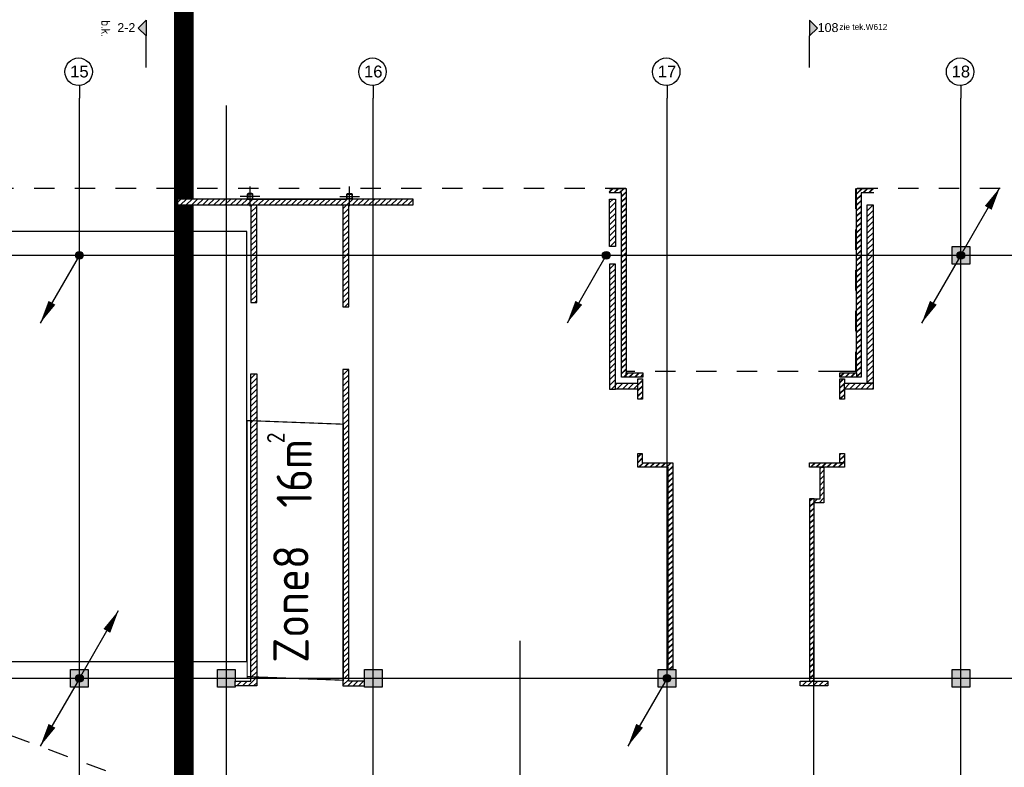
# Model space of a CAD drawing. Header units: millimetres. Extents: x -38031 to 110605, y -22066 to 88711.
# Tile 65 of 150: x 22836 to 47969, y 44123 to 63211. Entities that reach past the tile are written whole.
import ezdxf
from ezdxf.enums import TextEntityAlignment as Align

# ---------------------------------------------------------------- set-up
doc = ezdxf.new("R2010")
doc.units = ezdxf.units.MM
doc.header["$LTSCALE"] = 50
doc.set_wipeout_variables(frame=1)
for name, pattern in [('HIDDEN', [9.525, 6.35, -3.175]), ('STYLE_01', [0.41664, 0.20828, -0.20836]), ('STYLE_06', [1.04164, 0.625, -0.20828, 0.06943, -0.13893])]:
    doc.linetypes.add(name, pattern=pattern)
for name, color, linetype in [('AB$1A---_ATTRIB050', 8, 'Continuous'), ('AL$1A---_ALGEMEEN', 8, 'Continuous'), ('AM$1A---_ARCERING', 8, 'Continuous'), ('AT$1A---_TEKST070', 8, 'Continuous'), ('Bouwkundig', 8, 'Continuous'), ('brandscheiding', 5, 'HIDDEN'), ('EL6121--', 3, 'Continuous'), ('kaderscheiding', 9, 'Continuous'), ('stramien', 1, 'Continuous')]:
    doc.layers.add(name, color=color, linetype=linetype)
doc.styles.add('Arial', font='ARIAL.TTF')
doc.styles.add('BURO-018', font='iso.shx', dxfattribs={"height": 90})
doc.styles.get("Standard").update_dxf_attribs({"font": 'iso.shx'})
pattern_1 = [(45, (0, 0), (70.71068, -70.71068), [])]
pattern_2 = [(45, (0, 0), (1.41421356, -1.41421356), []), (45, (0.1414, -0.1414), (1.41421356, -1.41421356), [])]
pattern_3 = [(45, (0, 0), (1.41421356, -1.41421356), [])]

# ---------------------------------------------------------------- blocks, each defined once
blk = doc.blocks.new('E00170')
at = {"color": 0, "linetype": 'Continuous'}
for q in [(5, 8.66), (-5, -8.66)]:
    blk.add_line((0, 0), q, dxfattribs=at)
for points in [[(5, 8.66, 0, 1, 0), (3.5, 6.06, 1, 1, 0)], [(-5, -8.66, 0, 1, 0), (-3.5, -6.06, 1, 1, 0)]]:
    blk.add_lwpolyline(points, format="xyseb", dxfattribs=at)
at = {"color": 0, "const_width": 0.5}
blk.add_lwpolyline([(-0.25, 0, 1), (0.25, 0, 1)], format="xyb", close=True, dxfattribs=at)
at = {"color": 0, "linetype": 'Continuous'}
blk.add_circle((0, 0), 0.5, dxfattribs=at)
blk = doc.blocks.new('E00169')
at = {"color": 0, "linetype": 'Continuous'}
blk.add_line((0, 0), (-5, -8.66), dxfattribs=at)
at = {"color": 0, "const_width": 0.5}
blk.add_lwpolyline([(-0.25, 0, 1), (0.25, 0, 1)], format="xyb", close=True, dxfattribs=at)
at = {"color": 0, "linetype": 'Continuous'}
blk.add_lwpolyline([(-5, -8.66, 0, 1, 0), (-3.5, -6.06, 1, 1, 0)], format="xyseb", dxfattribs=at)
blk.add_circle((0, 0), 0.5, dxfattribs=at)
blk = doc.blocks.new('kolom 450')
at = {"layer": 'AM$1A---_ARCERING', "linetype": 'Continuous', "lineweight": 0}
blk.add_hatch(color=256, dxfattribs=at).paths.add_polyline_path([(-225, 225), (225, 225), (225, -225), (-225, -225)])
at = {"layer": 'AL$1A---_ALGEMEEN', "color": 0}
blk.add_lwpolyline([(-225, 225), (225, 225), (225, -225), (-225, -225)], close=True, dxfattribs=at)
blk = doc.blocks.new('Group-91')
at = {"color": 0}
blk.add_wipeout([(-29480, 29905), (-23480, 29905), (-23480, 30055), (-29480, 30055)], dxfattribs=at).dxf.layer = 'AL$1A---_ALGEMEEN'
at = {"layer": 'AM$1A---_ARCERING', "linetype": 'Continuous', "lineweight": 5}
h = blk.add_hatch(dxfattribs=at)
h.set_pattern_fill('KALKZANDSTEEN', color=256, style=0, pattern_type=2)
h.set_pattern_definition(pattern_1)
edge = h.paths.add_edge_path()
edge.add_line((-29480, 29905), (-23480, 29905))
edge.add_line((-23480, 29905), (-23480, 30055))
edge.add_line((-23480, 30055), (-29480, 30055))
at = {"layer": 'AL$1A---_ALGEMEEN', "color": 0}
blk.add_lwpolyline([(-29480, 29905), (-23480, 29905), (-23480, 30055), (-29480, 30055)], dxfattribs=at)
blk = doc.blocks.new('Group-92')
at = {"color": 0}
for points in [[(-27476, 29905), (-27626, 29905), (-27626, 27415), (-27476, 27415)], [(-25126, 29905), (-25276, 29905), (-25276, 27305), (-25126, 27305)], [(-25126, 17745), (-25126, 25705), (-25276, 25705), (-25276, 17625), (-24726, 17625), (-24726, 17745)], [(-27476, 25590), (-27476, 17625), (-28026, 17625), (-28026, 17745), (-27626, 17745), (-27626, 25590)], [(-12996, 23212), (-12996, 22302), (-13248, 22302), (-13248, 22402), (-13096, 22402), (-13096, 23212)]]:
    blk.add_wipeout(points, dxfattribs=at).dxf.layer = 'AL$1A---_ALGEMEEN'
at = {"layer": 'AM$1A---_ARCERING', "linetype": 'Continuous', "lineweight": 5}
h = blk.add_hatch(dxfattribs=at)
h.set_pattern_fill('KALKZANDSTEEN', color=256, style=0, pattern_type=2)
h.set_pattern_definition(pattern_1)
h.paths.add_polyline_path([(-27476, 29905), (-27626, 29905), (-27626, 27415), (-27476, 27415)])
h = blk.add_hatch(dxfattribs=at)
h.set_pattern_fill('KALKZANDSTEEN', color=256, style=0, pattern_type=2)
h.set_pattern_definition(pattern_1)
h.paths.add_polyline_path([(-25126, 29905), (-25276, 29905), (-25276, 27305), (-25126, 27305)])
h = blk.add_hatch(dxfattribs=at)
h.set_pattern_fill('KALKZANDSTEEN', color=256, style=0, pattern_type=2)
h.set_pattern_definition(pattern_1)
h.paths.add_polyline_path([(-25126, 17745), (-25126, 25705), (-25276, 25705), (-25276, 17625), (-24726, 17625), (-24726, 17745)])
h = blk.add_hatch(dxfattribs=at)
h.set_pattern_fill('KALKZANDSTEEN', color=256, style=0, pattern_type=2)
h.set_pattern_definition(pattern_1)
h.paths.add_polyline_path([(-27476, 25590), (-27476, 17625), (-28026, 17625), (-28026, 17745), (-27626, 17745), (-27626, 25590)])
h = blk.add_hatch(dxfattribs=at)
h.set_pattern_fill('KALKZANDSTEEN', color=256, style=0, pattern_type=2)
h.set_pattern_definition(pattern_1)
h.paths.add_polyline_path([(-12996, 23212), (-12996, 22302), (-13248, 22302), (-13248, 22402), (-13096, 22402), (-13096, 23212)])
at = {"layer": 'AL$1A---_ALGEMEEN', "color": 0}
for points in [[(-27476, 29905), (-27626, 29905), (-27626, 27415), (-27476, 27415)], [(-25126, 29905), (-25276, 29905), (-25276, 27305), (-25126, 27305)], [(-25126, 17745), (-25126, 25705), (-25276, 25705), (-25276, 17625), (-24726, 17625), (-24726, 17745)], [(-27476, 25590), (-27476, 17625), (-28026, 17625), (-28026, 17745), (-27626, 17745), (-27626, 25590)], [(-12996, 23212), (-12996, 22302), (-13248, 22302), (-13248, 22402), (-13096, 22402), (-13096, 23212)]]:
    blk.add_lwpolyline(points, close=True, dxfattribs=at)
blk.add_blockref('Group-91', (0, 0), dxfattribs=at)
blk = doc.blocks.new('sk-141')
at = {"layer": 'AM$1A---_ARCERING', "linetype": 'Continuous', "lineweight": 0}
h = blk.add_hatch(color=256, dxfattribs=at)
edge = h.paths.add_edge_path()
edge.add_line((-50, -70), (50, -70))
edge.add_arc((50, -50), 20, 270, 360)
edge.add_line((70, -50), (70, 50))
edge.add_arc((50, 50), 20, 0, 90)
edge.add_line((50, 70), (-50, 70))
edge.add_arc((-50, 50), 20, 90, 180)
edge.add_line((-70, 50), (-70, -50))
edge.add_arc((-50, -50), 20, 180, 270)
edge = h.paths.add_edge_path(flags=16)
edge.add_line((-50, -60), (50, -60))
edge.add_arc((50, -50), 10, 270, 360)
edge.add_line((60, -50), (60, 50))
edge.add_arc((50, 50), 10, 0, 90)
edge.add_line((50, 60), (-50, 60))
edge.add_arc((-50, 50), 10, 90, 180)
edge.add_line((-60, 50), (-60, -50))
edge.add_arc((-50, -50), 10, 180, 270)
at = {"layer": 'AL$1A---_ALGEMEEN', "color": 0}
for p, q in [((-250, 0), (250, 0)), ((0, 250), (0, -250))]:
    blk.add_line(p, q, dxfattribs=at)
at = {"layer": 'AL$1A---_ALGEMEEN', "color": 0, "flags": 128}
blk.add_lwpolyline([(-50, -70), (50, -70, 0.414214), (70, -50), (70, 50, 0.414214), (50, 70), (-50, 70, 0.414214), (-70, 50), (-70, -50, 0.414214), (-50, -70, 0.414214)], format="xyb", dxfattribs=at)
blk.add_lwpolyline([(-50, -60), (50, -60, 0.414214), (60, -50), (60, 50, 0.414214), (50, 60), (-50, 60, 0.414214), (-60, 50), (-60, -50, 0.414214)], format="xyb", close=True, dxfattribs=at)
blk = doc.blocks.new('drsnd pijl')
at = {"layer": 'AM$1A---_ARCERING', "linetype": 'Continuous', "lineweight": 0}
blk.add_hatch(color=256, dxfattribs=at).paths.add_polyline_path([(1005, 442), (200, 442), (0, 242), (-200, 442), (200, 442)])
at = {"layer": 'AL$1A---_ALGEMEEN', "color": 0}
blk.add_lwpolyline([(1005, 442), (200, 442), (0, 242), (-200, 442), (200, 442)], dxfattribs=at)
at = {"layer": 'AL$1A---_ALGEMEEN', "color": 0, "style": 'Arial'}
blk.add_attdef('peil', text='', height=227, rotation=90, dxfattribs=at).set_placement((170, -290), align=Align.BOTTOM_LEFT)
at = {"layer": 'AL$1A---_ALGEMEEN', "color": 0, "flags": 1}
blk.add_attdef('onderdeel', (-200, -700), '', height=227, dxfattribs=at)
blk = doc.blocks.new('200254 W 210e 19-03-2008')
at = {"layer": 'stramien', "linetype": 'Continuous', "lineweight": 0}
for points in [[(19555.96, 4255.78), (19555.96, 4271.88), (19551.96, 4275.88), (19555.96, 4279.88), (19555.96, 4271.88)], [(19894.73, 4255.78), (19894.73, 4271.88), (19898.73, 4275.88), (19894.73, 4279.88), (19894.73, 4271.88)]]:
    blk.add_hatch(color=256, dxfattribs=at).paths.add_polyline_path(points)
at = {"layer": 'AL$1A---_ALGEMEEN', "linetype": 'STYLE_01'}
blk.add_line((20511.95, 3533.95), (19434.8, 3933.95), dxfattribs=at)
blk.add_lwpolyline([(20033.65, 4270.59), (20033.65, 4193.94), (19918.11, 4193.94), (19918.11, 4100.54), (19909.65, 4100.54), (19800.83, 4100.55), (19800.83, 4193.95), (19235.75, 4193.95)], dxfattribs=at)
at = {"layer": 'AL$1A---_ALGEMEEN'}
blk.add_lwpolyline([(19607.47, 3952.35), (19607.47, 4171.94), (19241.25, 4171.94), (19241.25, 3762.94), (19363.45, 3762.94), (19363.45, 3952.35)], close=True, dxfattribs=at)
at = {"layer": 'stramien'}
for points in [[(19555.96, 4255.78), (19555.96, 4271.88), (19551.96, 4275.88), (19555.96, 4279.88), (19555.96, 4271.88)], [(19894.73, 4255.78), (19894.73, 4271.88), (19898.73, 4275.88), (19894.73, 4279.88), (19894.73, 4271.88)]]:
    blk.add_lwpolyline(points, dxfattribs=at)
at = {"layer": 'AL$1A---_ALGEMEEN'}
ref = blk.add_blockref('drsnd pijl', (19547.11, 4275.88), dxfattribs=dict(at, xscale=0.02, yscale=0.02, zscale=0.02, rotation=270))
ref.add_attrib('peil', '2-2', dxfattribs={"layer": 'AB$1A---_ATTRIB050', "height": 4.546, "style": 'Arial'}).set_placement((19541.3, 4272.48), align=Align.BOTTOM_LEFT)
ref = blk.add_blockref('drsnd pijl', (19903.58, 4275.88), dxfattribs=dict(at, xscale=-0.02, yscale=0.02, zscale=0.02, rotation=90))
ref.add_attrib('peil', '108', dxfattribs={"layer": 'AB$1A---_ATTRIB050', "height": 4.546, "style": 'Arial'}).set_placement((19898.85, 4272.48), align=Align.BOTTOM_LEFT)
at = {"layer": 'AL$1A---_ALGEMEEN', "xscale": 0.02, "yscale": 0.02, "zscale": 0.02}
for p in [(19971.95, 4159.85), (19521.95, 3943.85), (19596.95, 3943.85), (19671.95, 3943.85), (19821.95, 3943.85), (19971.95, 3943.85)]:
    blk.add_blockref('kolom 450', p, dxfattribs=at)
at = {"layer": 'stramien', "linetype": 'Continuous', "lineweight": 0}
blk.add_text('b.k.', height=4.546, rotation=270, dxfattribs=at).set_placement((19533.12, 4279.88))
at = {"layer": 'stramien', "linetype": 'Continuous', "lineweight": 0, "style": 'Arial'}
for s, p in [('2-2', (19541.3, 4272.48)), ('108', (19898.85, 4272.48))]:
    blk.add_text(s, height=4.546, dxfattribs=at).set_placement(p, align=Align.BOTTOM_LEFT)
at = {"layer": 'stramien', "insert": (19922.18, 4276.46), "char_height": 3.0305, "attachment_point": 5, "line_spacing_factor": 0.967741, "style": 'Arial'}
blk.add_mtext('{\\C256;\\lzie tek.W612}', dxfattribs=at)
at = {"layer": 'AL$1A---_ALGEMEEN', "xscale": 0.02, "yscale": 0.02, "zscale": 0.02}
blk.add_blockref('Group-92', (20161.97, 3587.45), dxfattribs=at)
at = {"linetype": 'Continuous'}
for points in [[(19528.55, 4253.6), (19528.52, 4252.91), (19528.41, 4252.23), (19528.25, 4251.56), (19528.02, 4250.92), (19527.72, 4250.3), (19527.37, 4249.71), (19526.96, 4249.15), (19526.5, 4248.65), (19525.99, 4248.18), (19525.44, 4247.77), (19524.85, 4247.42), (19524.23, 4247.13), (19523.58, 4246.9), (19522.91, 4246.73), (19522.24, 4246.63), (19521.55, 4246.6), (19520.86, 4246.63), (19520.18, 4246.73), (19519.52, 4246.9), (19518.87, 4247.13), (19518.25, 4247.42), (19517.66, 4247.77), (19517.11, 4248.18), (19516.6, 4248.65), (19516.14, 4249.15), (19515.73, 4249.71), (19515.38, 4250.3), (19515.08, 4250.92), (19514.85, 4251.56), (19514.68, 4252.23), (19514.58, 4252.91), (19514.55, 4253.6), (19514.58, 4254.28), (19514.68, 4254.96), (19514.85, 4255.63), (19515.08, 4256.27), (19515.38, 4256.9), (19515.73, 4257.48), (19516.14, 4258.04), (19516.6, 4258.55), (19517.11, 4259.01), (19517.66, 4259.42), (19518.25, 4259.77), (19518.87, 4260.06), (19519.52, 4260.29), (19520.18, 4260.46), (19520.86, 4260.56), (19521.55, 4260.6), (19522.24, 4260.56), (19522.91, 4260.46), (19523.58, 4260.29), (19524.23, 4260.06), (19524.85, 4259.77), (19525.44, 4259.42), (19525.99, 4259.01), (19526.5, 4258.55), (19526.96, 4258.04), (19527.37, 4257.48), (19527.72, 4256.9), (19528.02, 4256.27), (19528.25, 4255.63), (19528.41, 4254.96), (19528.52, 4254.28)], [(19678.55, 4253.6), (19678.52, 4252.91), (19678.41, 4252.23), (19678.25, 4251.56), (19678.02, 4250.92), (19677.72, 4250.3), (19677.37, 4249.71), (19676.96, 4249.15), (19676.5, 4248.65), (19675.99, 4248.18), (19675.44, 4247.77), (19674.85, 4247.42), (19674.23, 4247.13), (19673.58, 4246.9), (19672.91, 4246.73), (19672.24, 4246.63), (19671.55, 4246.6), (19670.86, 4246.63), (19670.18, 4246.73), (19669.52, 4246.9), (19668.87, 4247.13), (19668.25, 4247.42), (19667.66, 4247.77), (19667.11, 4248.18), (19666.6, 4248.65), (19666.14, 4249.15), (19665.73, 4249.71), (19665.38, 4250.3), (19665.08, 4250.92), (19664.85, 4251.56), (19664.68, 4252.23), (19664.58, 4252.91), (19664.55, 4253.6), (19664.58, 4254.28), (19664.68, 4254.96), (19664.85, 4255.63), (19665.08, 4256.27), (19665.38, 4256.9), (19665.73, 4257.48), (19666.14, 4258.04), (19666.6, 4258.55), (19667.11, 4259.01), (19667.66, 4259.42), (19668.25, 4259.77), (19668.87, 4260.06), (19669.52, 4260.29), (19670.18, 4260.46), (19670.86, 4260.56), (19671.55, 4260.6), (19672.24, 4260.56), (19672.91, 4260.46), (19673.58, 4260.29), (19674.23, 4260.06), (19674.85, 4259.77), (19675.44, 4259.42), (19675.99, 4259.01), (19676.5, 4258.55), (19676.96, 4258.04), (19677.37, 4257.48), (19677.72, 4256.9), (19678.02, 4256.27), (19678.25, 4255.63), (19678.41, 4254.96), (19678.52, 4254.28)], [(19828.55, 4253.6), (19828.52, 4252.91), (19828.41, 4252.23), (19828.25, 4251.56), (19828.02, 4250.92), (19827.72, 4250.3), (19827.37, 4249.71), (19826.96, 4249.15), (19826.5, 4248.65), (19825.99, 4248.18), (19825.44, 4247.77), (19824.85, 4247.42), (19824.23, 4247.13), (19823.58, 4246.9), (19822.91, 4246.73), (19822.24, 4246.63), (19821.55, 4246.6), (19820.86, 4246.63), (19820.18, 4246.73), (19819.52, 4246.9), (19818.87, 4247.13), (19818.25, 4247.42), (19817.66, 4247.77), (19817.11, 4248.18), (19816.6, 4248.65), (19816.14, 4249.15), (19815.73, 4249.71), (19815.38, 4250.3), (19815.08, 4250.92), (19814.85, 4251.56), (19814.68, 4252.23), (19814.58, 4252.91), (19814.55, 4253.6), (19814.58, 4254.28), (19814.68, 4254.96), (19814.85, 4255.63), (19815.08, 4256.27), (19815.38, 4256.9), (19815.73, 4257.48), (19816.14, 4258.04), (19816.6, 4258.55), (19817.11, 4259.01), (19817.66, 4259.42), (19818.25, 4259.77), (19818.87, 4260.06), (19819.52, 4260.29), (19820.18, 4260.46), (19820.86, 4260.56), (19821.55, 4260.6), (19822.24, 4260.56), (19822.91, 4260.46), (19823.58, 4260.29), (19824.23, 4260.06), (19824.85, 4259.77), (19825.44, 4259.42), (19825.99, 4259.01), (19826.5, 4258.55), (19826.96, 4258.04), (19827.37, 4257.48), (19827.72, 4256.9), (19828.02, 4256.27), (19828.25, 4255.63), (19828.41, 4254.96), (19828.52, 4254.28)], [(19978.55, 4253.6), (19978.52, 4252.91), (19978.41, 4252.23), (19978.25, 4251.56), (19978.02, 4250.92), (19977.72, 4250.3), (19977.37, 4249.71), (19976.96, 4249.15), (19976.5, 4248.65), (19975.99, 4248.18), (19975.44, 4247.77), (19974.85, 4247.42), (19974.23, 4247.13), (19973.58, 4246.9), (19972.91, 4246.73), (19972.24, 4246.63), (19971.55, 4246.6), (19970.86, 4246.63), (19970.18, 4246.73), (19969.52, 4246.9), (19968.87, 4247.13), (19968.25, 4247.42), (19967.66, 4247.77), (19967.11, 4248.18), (19966.6, 4248.65), (19966.14, 4249.15), (19965.73, 4249.71), (19965.38, 4250.3), (19965.08, 4250.92), (19964.85, 4251.56), (19964.68, 4252.23), (19964.58, 4252.91), (19964.55, 4253.6), (19964.58, 4254.28), (19964.68, 4254.96), (19964.85, 4255.63), (19965.08, 4256.27), (19965.38, 4256.9), (19965.73, 4257.48), (19966.14, 4258.04), (19966.6, 4258.55), (19967.11, 4259.01), (19967.66, 4259.42), (19968.25, 4259.77), (19968.87, 4260.06), (19969.52, 4260.29), (19970.18, 4260.46), (19970.86, 4260.56), (19971.55, 4260.6), (19972.24, 4260.56), (19972.91, 4260.46), (19973.58, 4260.29), (19974.23, 4260.06), (19974.85, 4259.77), (19975.44, 4259.42), (19975.99, 4259.01), (19976.5, 4258.55), (19976.96, 4258.04), (19977.37, 4257.48), (19977.72, 4256.9), (19978.02, 4256.27), (19978.25, 4255.63), (19978.41, 4254.96), (19978.52, 4254.28)]]:
    blk.add_wipeout(points, dxfattribs=at).dxf.layer = 'AL$1A---_ALGEMEEN'
at = {"layer": 'AL$1A---_ALGEMEEN'}
blk.add_line((19610.45, 4188.55), (19658.45, 4188.55), dxfattribs=at)
at = {"layer": 'stramien', "linetype": 'Continuous'}
for p, q in [((19521.95, 4246.78), (19521.95, 4240.03)), ((19671.95, 4246.78), (19671.95, 4240.03)), ((19821.95, 4246.78), (19821.95, 4240.03)), ((19971.95, 4246.78), (19971.95, 4240.03))]:
    blk.add_line(p, q, dxfattribs=at)
at = {"layer": 'stramien', "linetype": 'STYLE_06', "ltscale": 50}
for p, q in [((19521.95, 2703.35), (19521.95, 4240.03)), ((19671.95, 2703.35), (19671.95, 4240.03)), ((19971.95, 2703.35), (19971.95, 4240.03)), ((19596.95, 2737.41), (19596.95, 4236.3)), ((19746.95, 2737.41), (19746.95, 3963.01))]:
    blk.add_line(p, q, dxfattribs=at)
at = {"layer": 'stramien', "linetype": 'Continuous'}
for centre in [(19521.55, 4253.6), (19671.55, 4253.6), (19821.55, 4253.6), (19971.55, 4253.6)]:
    blk.add_circle(centre, 7, dxfattribs=at)
at = {"layer": 'AL$1A---_ALGEMEEN', "yscale": 0.02, "zscale": 0.02, "rotation": 180}
for p, xscale in [((19609.05, 4189.95), 0.02), ((19659.85, 4189.95), -0.02)]:
    blk.add_blockref('sk-141', p, dxfattribs=dict(at, xscale=xscale))
at = {"layer": 'AT$1A---_TEKST070', "char_height": 6.061, "attachment_point": 2, "line_spacing_factor": 0.967741, "style": 'Arial'}
for s, insert in [('{\\C256;\\l15}', (19521.95, 4256.74)), ('{\\C256;\\l16}', (19671.95, 4256.74)), ('{\\C256;\\l17}', (19821.95, 4256.74)), ('{\\C256;\\l18}', (19971.95, 4256.74))]:
    blk.add_mtext(s, dxfattribs=dict(at, insert=insert))
at = {"layer": 'stramien', "char_height": 6.061, "attachment_point": 2, "line_spacing_factor": 0.967741, "style": 'Arial'}
for s, insert in [('{\\C256;\\l15}', (19521.95, 4256.74)), ('{\\C256;\\l16}', (19671.95, 4256.74)), ('{\\C256;\\l17}', (19821.95, 4256.74)), ('{\\C256;\\l18}', (19971.95, 4256.74))]:
    blk.add_mtext(s, dxfattribs=dict(at, insert=insert))
for points in [[(19927.55, 4193.94), (19927.55, 4191.68), (19921.01, 4191.68), (19921.01, 4097.64), (19918.75, 4097.64), (19918.75, 4193.94)], [(19795.61, 4091.51), (19795.61, 4155.35), (19792.61, 4155.35), (19792.61, 4091.51)], [(19822.57, 4051.68), (19807.03, 4051.68), (19807.03, 4058.7), (19809.29, 4058.7), (19809.29, 4053.94), (19824.83, 4053.94), (19824.83, 3948.35), (19822.57, 3948.35)], [(19910.23, 4058.7), (19912.49, 4058.7), (19912.49, 4053.94), (19910.23, 4053.94)], [(19897.01, 3942.35), (19897.01, 4035.48), (19894.75, 4035.48), (19894.75, 3942.35)]]:
    blk.add_wipeout(points).dxf.layer = 'AL$1A---_ALGEMEEN'
at = {"layer": 'AM$1A---_ARCERING', "linetype": 'Continuous', "lineweight": 5}
h = blk.add_hatch(dxfattribs=at)
h.set_pattern_fill('BAKSTEEN', color=256, style=0, pattern_type=2)
h.set_pattern_definition(pattern_2)
h.paths.add_polyline_path([(19927.55, 4193.94), (19927.55, 4191.68), (19921.01, 4191.68), (19921.01, 4097.64), (19918.75, 4097.64), (19918.75, 4193.94)])
h = blk.add_hatch(dxfattribs=at)
h.set_pattern_fill('KALKZANDSTEEN', color=256, style=0, pattern_type=2)
h.set_pattern_definition(pattern_3)
h.paths.add_polyline_path([(19795.61, 4091.51), (19795.61, 4155.35), (19792.61, 4155.35), (19792.61, 4091.51)])
h = blk.add_hatch(dxfattribs=at)
h.set_pattern_fill('BAKSTEEN', color=256, style=0, pattern_type=2)
h.set_pattern_definition(pattern_2)
h.paths.add_polyline_path([(19822.57, 4051.68), (19807.03, 4051.68), (19807.03, 4058.7), (19809.29, 4058.7), (19809.29, 4053.94), (19824.83, 4053.94), (19824.83, 3948.35), (19822.57, 3948.35)])
h = blk.add_hatch(dxfattribs=at)
h.set_pattern_fill('BAKSTEEN', color=256, style=0, pattern_type=2)
h.set_pattern_definition(pattern_2)
h.paths.add_polyline_path([(19910.23, 4058.7), (19912.49, 4058.7), (19912.49, 4053.94), (19910.23, 4053.94)])
h = blk.add_hatch(dxfattribs=at)
h.set_pattern_fill('BAKSTEEN', color=256, style=0, pattern_type=2)
h.set_pattern_definition(pattern_2)
h.paths.add_polyline_path([(19897.01, 3942.35), (19897.01, 4035.48), (19894.75, 4035.48), (19894.75, 3942.35)])
at = {"layer": 'AL$1A---_ALGEMEEN', "flags": 128}
blk.add_lwpolyline([(19927.55, 4191.68), (19921.01, 4191.68), (19921.01, 4097.64), (19918.75, 4097.64), (19918.75, 4193.94), (19927.55, 4193.94)], dxfattribs=at)
at = {"layer": 'AL$1A---_ALGEMEEN'}
for points in [[(19795.61, 4091.51), (19795.61, 4155.35), (19792.61, 4155.35), (19792.61, 4091.51)], [(19822.57, 4051.68), (19807.03, 4051.68), (19807.03, 4058.7), (19809.29, 4058.7), (19809.29, 4053.94), (19824.83, 4053.94), (19824.83, 3948.35), (19822.57, 3948.35)], [(19910.23, 4058.7), (19912.49, 4058.7), (19912.49, 4053.94), (19910.23, 4053.94)], [(19897.01, 3942.35), (19897.01, 4035.48), (19894.75, 4035.48), (19894.75, 3942.35)]]:
    blk.add_lwpolyline(points, close=True, dxfattribs=at)
at = {"layer": 'stramien', "linetype": 'STYLE_06', "ltscale": 50}
blk.add_line((19821.95, 2703.35), (19821.95, 4240.03), dxfattribs=at)
for points in [[(19792.35, 4193.95), (19801.01, 4193.95), (19801, 4097.65), (19798.74, 4097.65), (19798.75, 4191.69), (19792.38, 4191.69)], [(19924.15, 4185.55), (19927.15, 4185.55), (19927.15, 4094.51), (19924.15, 4094.51)], [(19795.61, 4094.51), (19807.09, 4094.51), (19807.09, 4091.51), (19795.61, 4091.51)], [(19894.75, 4053.94), (19912.49, 4053.94), (19912.49, 4051.68), (19894.75, 4051.68)], [(19889.94, 3939.95), (19889.94, 3942.35), (19903.96, 3942.35), (19903.96, 3939.95)]]:
    blk.add_wipeout(points).dxf.layer = 'AL$1A---_ALGEMEEN'
at = {"layer": 'AM$1A---_ARCERING', "linetype": 'Continuous', "lineweight": 5}
h = blk.add_hatch(dxfattribs=at)
h.set_pattern_fill('BAKSTEEN', color=256, style=0, pattern_type=2)
h.set_pattern_definition(pattern_2)
edge = h.paths.add_edge_path()
edge.add_line((19792.35, 4193.95), (19801.01, 4193.95))
edge.add_line((19801.01, 4193.95), (19801, 4097.65))
edge.add_line((19801, 4097.65), (19798.74, 4097.65))
edge.add_line((19798.74, 4097.65), (19798.75, 4191.69))
edge.add_line((19798.75, 4191.69), (19792.38, 4191.69))
h = blk.add_hatch(dxfattribs=at)
h.set_pattern_fill('KALKZANDSTEEN', color=256, style=0, pattern_type=2)
h.set_pattern_definition(pattern_3)
h.paths.add_polyline_path([(19924.15, 4185.55), (19927.15, 4185.55), (19927.15, 4094.51), (19924.15, 4094.51)])
h = blk.add_hatch(dxfattribs=at)
h.set_pattern_fill('KALKZANDSTEEN', color=256, style=0, pattern_type=2)
h.set_pattern_definition(pattern_3)
h.paths.add_polyline_path([(19795.61, 4094.51), (19807.09, 4094.51), (19807.09, 4091.51), (19795.61, 4091.51)])
h = blk.add_hatch(dxfattribs=at)
h.set_pattern_fill('BAKSTEEN', color=256, style=0, pattern_type=2)
h.set_pattern_definition(pattern_2)
h.paths.add_polyline_path([(19894.75, 4053.94), (19912.49, 4053.94), (19912.49, 4051.68), (19894.75, 4051.68)])
h = blk.add_hatch(dxfattribs=at)
h.set_pattern_fill('KALKZANDSTEEN', color=256, style=0, pattern_type=2)
h.set_pattern_definition(pattern_3)
h.paths.add_polyline_path([(19889.94, 3939.95), (19889.94, 3942.35), (19903.96, 3942.35), (19903.96, 3939.95)])
at = {"layer": 'AL$1A---_ALGEMEEN'}
blk.add_lwpolyline([(19792.35, 4193.95), (19801.01, 4193.95), (19801, 4097.65), (19798.74, 4097.65), (19798.75, 4191.69), (19792.38, 4191.69)], dxfattribs=at)
for points in [[(19924.15, 4185.55), (19927.15, 4185.55), (19927.15, 4094.51), (19924.15, 4094.51)], [(19795.61, 4094.51), (19807.09, 4094.51), (19807.09, 4091.51), (19795.61, 4091.51)], [(19894.75, 4053.94), (19912.49, 4053.94), (19912.49, 4051.68), (19894.75, 4051.68)], [(19889.94, 3939.95), (19889.94, 3942.35), (19903.96, 3942.35), (19903.96, 3939.95)]]:
    blk.add_lwpolyline(points, close=True, dxfattribs=at)
at = {"layer": 'stramien', "linetype": 'STYLE_06', "ltscale": 50}
for p, q in [((19896.95, 2737.41), (19896.95, 3963.01)), ((19004.75, 3943.85), (21069.77, 3943.85))]:
    blk.add_line(p, q, dxfattribs=at)
for points in [[(19927.55, 4193.94), (19927.55, 4191.68), (19921.01, 4191.68), (19921.01, 4097.64), (19918.75, 4097.64), (19918.75, 4193.94)], [(19792.61, 4188.55), (19795.61, 4188.55), (19795.61, 4164.35), (19792.61, 4164.35)], [(19807.09, 4096.7), (19809.35, 4096.7), (19809.35, 4086.44), (19807.09, 4086.44)], [(19912.49, 4094.51), (19927.15, 4094.51), (19927.15, 4091.51), (19912.49, 4091.51)]]:
    blk.add_wipeout(points).dxf.layer = 'AL$1A---_ALGEMEEN'
at = {"layer": 'AM$1A---_ARCERING', "linetype": 'Continuous', "lineweight": 5}
h = blk.add_hatch(dxfattribs=at)
h.set_pattern_fill('BAKSTEEN', color=256, style=0, pattern_type=2)
h.set_pattern_definition(pattern_2)
h.paths.add_polyline_path([(19927.55, 4193.94), (19927.55, 4191.68), (19921.01, 4191.68), (19921.01, 4097.64), (19918.75, 4097.64), (19918.75, 4193.94)])
h = blk.add_hatch(dxfattribs=at)
h.set_pattern_fill('KALKZANDSTEEN', color=256, style=0, pattern_type=2)
h.set_pattern_definition(pattern_3)
h.paths.add_polyline_path([(19792.61, 4188.55), (19795.61, 4188.55), (19795.61, 4164.35), (19792.61, 4164.35)])
h = blk.add_hatch(dxfattribs=at)
h.set_pattern_fill('BAKSTEEN', color=256, style=0, pattern_type=2)
h.set_pattern_definition(pattern_2)
h.paths.add_polyline_path([(19807.09, 4096.7), (19809.35, 4096.7), (19809.35, 4086.44), (19807.09, 4086.44)])
h = blk.add_hatch(dxfattribs=at)
h.set_pattern_fill('KALKZANDSTEEN', color=256, style=0, pattern_type=2)
h.set_pattern_definition(pattern_3)
h.paths.add_polyline_path([(19912.49, 4094.51), (19927.15, 4094.51), (19927.15, 4091.51), (19912.49, 4091.51)])
at = {"layer": 'AL$1A---_ALGEMEEN', "flags": 128}
blk.add_lwpolyline([(19927.55, 4191.68), (19921.01, 4191.68), (19921.01, 4097.64), (19918.75, 4097.64), (19918.75, 4193.94), (19927.55, 4193.94)], dxfattribs=at)
at = {"layer": 'AL$1A---_ALGEMEEN'}
for points in [[(19792.61, 4188.55), (19795.61, 4188.55), (19795.61, 4164.35), (19792.61, 4164.35)], [(19807.09, 4096.7), (19809.35, 4096.7), (19809.35, 4086.44), (19807.09, 4086.44)], [(19912.49, 4094.51), (19927.15, 4094.51), (19927.15, 4091.51), (19912.49, 4091.51)]]:
    blk.add_lwpolyline(points, close=True, dxfattribs=at)
for points in [[(19924.15, 4185.55), (19927.15, 4185.55), (19927.15, 4094.51), (19924.15, 4094.51)], [(19801, 4099.91), (19809.59, 4099.91), (19809.59, 4097.65), (19801, 4097.65)], [(19910.23, 4096.7), (19912.49, 4096.7), (19912.49, 4086.44), (19910.23, 4086.44)]]:
    blk.add_wipeout(points).dxf.layer = 'AL$1A---_ALGEMEEN'
at = {"layer": 'AM$1A---_ARCERING', "linetype": 'Continuous', "lineweight": 5}
h = blk.add_hatch(dxfattribs=at)
h.set_pattern_fill('KALKZANDSTEEN', color=256, style=0, pattern_type=2)
h.set_pattern_definition(pattern_3)
h.paths.add_polyline_path([(19924.15, 4185.55), (19927.15, 4185.55), (19927.15, 4094.51), (19924.15, 4094.51)])
h = blk.add_hatch(dxfattribs=at)
h.set_pattern_fill('BAKSTEEN', color=256, style=0, pattern_type=2)
h.set_pattern_definition(pattern_2)
h.paths.add_polyline_path([(19801, 4099.91), (19809.59, 4099.91), (19809.59, 4097.65), (19801, 4097.65)])
h = blk.add_hatch(dxfattribs=at)
h.set_pattern_fill('BAKSTEEN', color=256, style=0, pattern_type=2)
h.set_pattern_definition(pattern_2)
h.paths.add_polyline_path([(19910.23, 4096.7), (19912.49, 4096.7), (19912.49, 4086.44), (19910.23, 4086.44)])
at = {"layer": 'AL$1A---_ALGEMEEN'}
for points in [[(19924.15, 4185.55), (19927.15, 4185.55), (19927.15, 4094.51), (19924.15, 4094.51)], [(19801, 4099.91), (19809.59, 4099.91), (19809.59, 4097.65), (19801, 4097.65)], [(19910.23, 4096.7), (19912.49, 4096.7), (19912.49, 4086.44), (19910.23, 4086.44)]]:
    blk.add_lwpolyline(points, close=True, dxfattribs=at)
at = {"layer": 'stramien', "linetype": 'STYLE_06', "ltscale": 50}
blk.add_line((19004.75, 4159.85), (21069.14, 4159.85), dxfattribs=at)
for points in [[(19910.23, 4099.91), (19918.75, 4099.91), (19918.75, 4097.65), (19910.23, 4097.65)], [(19912.49, 4094.51), (19927.15, 4094.51), (19927.15, 4091.51), (19912.49, 4091.51)]]:
    blk.add_wipeout(points).dxf.layer = 'AL$1A---_ALGEMEEN'
at = {"layer": 'AM$1A---_ARCERING', "linetype": 'Continuous', "lineweight": 5}
h = blk.add_hatch(dxfattribs=at)
h.set_pattern_fill('BAKSTEEN', color=256, style=0, pattern_type=2)
h.set_pattern_definition(pattern_2)
h.paths.add_polyline_path([(19910.23, 4099.91), (19918.75, 4099.91), (19918.75, 4097.65), (19910.23, 4097.65)])
h = blk.add_hatch(dxfattribs=at)
h.set_pattern_fill('KALKZANDSTEEN', color=256, style=0, pattern_type=2)
h.set_pattern_definition(pattern_3)
h.paths.add_polyline_path([(19912.49, 4094.51), (19927.15, 4094.51), (19927.15, 4091.51), (19912.49, 4091.51)])
at = {"layer": 'AL$1A---_ALGEMEEN'}
for points in [[(19910.23, 4099.91), (19918.75, 4099.91), (19918.75, 4097.65), (19910.23, 4097.65)], [(19912.49, 4094.51), (19927.15, 4094.51), (19927.15, 4091.51), (19912.49, 4091.51)]]:
    blk.add_lwpolyline(points, close=True, dxfattribs=at)

msp = doc.modelspace()

# ---------------------------------------------------------------- linework, layer by layer
at = {"layer": 'kaderscheiding', "const_width": 500}
msp.add_lwpolyline([(27025, -21816), (27025, 77006)], dxfattribs=at)

# ---------------------------------------------------------------- next in the draw order: block references
at = {"layer": 'Bouwkundig', "xscale": 50, "yscale": 50, "zscale": 50}
msp.add_blockref('200254 W 210e 19-03-2008', (-951737, -150797), dxfattribs=at)

# ---------------------------------------------------------------- next in the draw order: linework, layer by layer
at = {"layer": 'brandscheiding', "const_width": 30}
msp.add_lwpolyline([(28633, 46438), (31096, 46346), (31096, 52883), (28641, 52976), (28641, 46413)], dxfattribs=at)

# ---------------------------------------------------------------- next in the draw order: block references
at = {"layer": 'EL6121--', "xscale": 200, "yscale": 200, "zscale": 200}
for name, p in [('E00170', (46859, 57195)), ('E00169', (24359, 57195)), ('E00169', (37808, 57195)), ('E00170', (24360, 46394)), ('E00169', (39360, 46395))]:
    msp.add_blockref(name, p, dxfattribs=at)

# ---------------------------------------------------------------- next in the draw order: texts
at = {"layer": 'brandscheiding', "style": 'BURO-018'}
for s, height, p in [('16m', 900, (30294, 50750)), ('2', 450, (29600, 52395)), ('Zone8', 900, (30209, 46792))]:
    msp.add_text(s, height=height, rotation=90, dxfattribs=at).set_placement(p)

doc.saveas('drawing.dxf')
